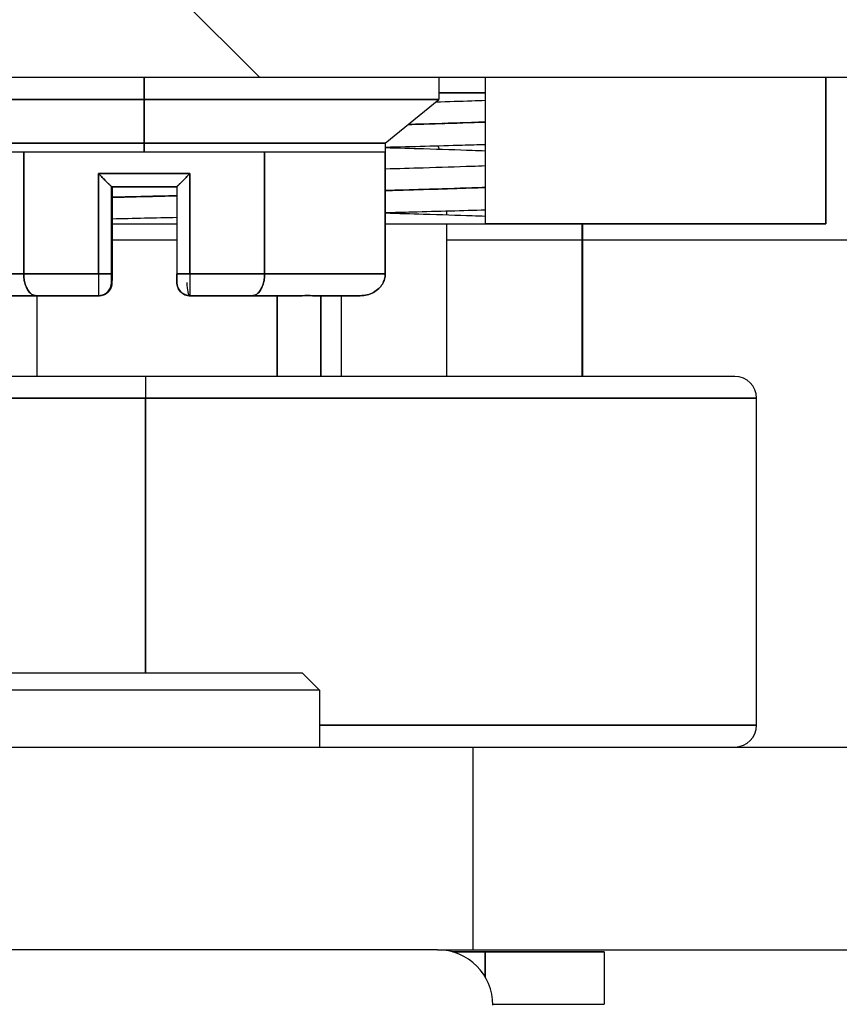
# Model space of a CAD drawing. Extents: x 807 to 1172, y 30 to 260.
# Tile 98 of 214: x 1020.219 to 1020.959, y 97.213 to 98.102. Entities that reach past the tile are written whole.
import ezdxf

# ---------------------------------------------------------------- set-up
doc = ezdxf.new("R2010")
doc.units = 0
doc.header["$LTSCALE"] = 4
doc.header["$MEASUREMENT"] = 0
doc.layers.get('0').update_dxf_attribs({"linetype": 'CONTINUOUS'})
doc.layers.get('DEFPOINTS').update_dxf_attribs({"linetype": 'CONTINUOUS'})
doc.styles.add('ROMANS', font='romans.shx')
doc.dimstyles.new('Default (ANSI)', dxfattribs={"dimscale": 20, "dimtxt": 0.07, "dimasz": 0.07, "dimexe": 0.125, "dimexo": 0.0625, "dimgap": 0.031496, "dimtad": 0, "dimtih": 1, "dimtoh": 1, "dimrnd": 1e-08, "dimzin": 0, "dimdsep": 46, "dimtxsty": 'ROMANS', "dimblk": 'Filled-1', "dimcen": 0.09, "dimdle": 0.393701, "dimclrd": 256, "dimclre": 256, "dimclrt": 256, "dimadec": 0, "dimazin": 0, "dimtfac": 0.928571, "dimtofl": 0, "dimtmove": 0, "dimatfit": 3, "dimfxl": 1, "dimtolj": 1, "dimtzin": 0, "dimlwd": -1, "dimlwe": -1, "dimarcsym": 0})

# ---------------------------------------------------------------- blocks, each defined once
blk = doc.blocks.new('Filled-1')
at = {"color": 0}
for p, q in [((0, 0), (-1, 0.17857)), ((-1, 0.17857), (-1, -0.17857)), ((-1, 0), (0, 0)), ((-1, -0.17857), (0, 0))]:
    blk.add_line(p, q, dxfattribs=at)
at = {"color": 0, "flags": 128}
blk.add_lwpolyline([(-1, -0.17857), (0, 0), (-1, 0.17857), (-1, -0.17857)], dxfattribs=at)
at = {"color": 0}
blk.add_solid([(-1, -0.17857), (0, 0), (-1, 0.17857), (-1, -0.17857)], dxfattribs=at)
blk = doc.blocks.new('*D97')
at = {"transparency": 16777216}
for p, q in [((1022.14966, 98.94963), (1022.14966, 105.99224)), ((1026.39966, 98.94963), (1026.39966, 105.99224)), ((1020.74966, 103.49224), (1018.21292, 103.49224)), ((1027.79966, 103.49224), (1029.19966, 103.49224))]:
    blk.add_line(p, q, dxfattribs=at)
at = {"layer": 'DEFPOINTS', "color": 0, "transparency": 16777216}
for p in [(1026.39966, 103.49224), (1022.14966, 97.69963), (1026.39966, 97.69963)]:
    blk.add_point(p, dxfattribs=at)
at = {"transparency": 16777216, "xscale": 1.400000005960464, "yscale": 1.400000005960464, "zscale": 1.400000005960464}
blk.add_blockref('Filled-1', (1022.14966, 103.49224), dxfattribs=at)
at = {"transparency": 16777216, "xscale": 1.400000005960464, "yscale": 1.400000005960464, "zscale": 1.400000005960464, "rotation": 180}
blk.add_blockref('Filled-1', (1026.39966, 103.49224), dxfattribs=at)
at = {"transparency": 16777216, "insert": (1015.44967, 103.49224), "char_height": 1.4, "attachment_point": 5, "style": 'ROMANS'}
blk.add_mtext('\\A1;4.25', dxfattribs=at)
blk = doc.blocks.new('*D99')
at = {"transparency": 16777216}
for p, q in [((996.08716, 98.91838), (996.08716, 113.84474)), ((1052.46216, 98.91838), (1052.46216, 113.84474)), ((997.48716, 111.34474), (1015.58068, 111.34474)), ((1051.06216, 111.34474), (1032.96863, 111.34474))]:
    blk.add_line(p, q, dxfattribs=at)
at = {"layer": 'DEFPOINTS', "color": 0, "transparency": 16777216}
for p in [(996.08716, 111.34474), (996.08716, 97.66838), (1052.46216, 97.66838)]:
    blk.add_point(p, dxfattribs=at)
at = {"transparency": 16777216, "xscale": 1.400000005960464, "yscale": 1.400000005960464, "zscale": 1.400000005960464, "rotation": 180}
blk.add_blockref('Filled-1', (996.08716, 111.34474), dxfattribs=at)
at = {"transparency": 16777216, "xscale": 1.400000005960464, "yscale": 1.400000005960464, "zscale": 1.400000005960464}
blk.add_blockref('Filled-1', (1052.46216, 111.34474), dxfattribs=at)
at = {"transparency": 16777216, "insert": (1024.27466, 111.34474), "char_height": 1.4, "attachment_point": 5, "style": 'ROMANS'}
blk.add_mtext('\\A1;\\fTahoma|b0|i0;\\H1.5400;(56.38)\\P\\fTahoma|b0|i0;\\H1.5400;OPENING WIDTH', dxfattribs=at)

msp = doc.modelspace()

# ---------------------------------------------------------------- hatches: boundary and pattern name
h = msp.add_hatch()
h.set_pattern_fill('ANSI31', color=256, scale=22, angle=90.00021, style=0)
h.set_pattern_definition([(135.0002, (799.6907, 30.9985), (-1.944537, -1.94455), [])])
edge = h.paths.add_edge_path()
edge.add_line((1023.10416, 97.95663), (1023.10416, 97.90371))
edge.add_line((1023.10416, 97.90371), (1023.10416, 97.27938))
edge.add_line((1023.10416, 97.27938), (1023.20816, 97.27938))
edge.add_line((1023.20816, 97.27938), (1023.20816, 97.95663))
edge.add_ellipse((1023.01041, 97.95663), major_axis=(0.19775, 0), ratio=1, start_angle=0, end_angle=90)
edge.add_line((1023.01041, 98.15438), (994.40591, 98.15438))
edge.add_ellipse((994.40591, 97.95663), major_axis=(0, 0.19775), ratio=1, start_angle=0, end_angle=90)
edge.add_line((994.20816, 97.95663), (994.20816, 97.59188))
edge.add_line((994.20816, 97.59188), (994.31216, 97.59188))
edge.add_line((994.31216, 97.59188), (994.31216, 97.95663))
edge.add_ellipse((994.40591, 97.95663), major_axis=(-0.09375, 0), ratio=1, start_angle=270, end_angle=360, ccw=False)
edge.add_line((994.40591, 98.05038), (995.49253, 98.05038))
edge.add_line((995.49253, 98.05038), (996.14878, 98.05038))
edge.add_line((996.14878, 98.05038), (1022.33853, 98.05038))
edge.add_line((1022.33853, 98.05038), (1022.99478, 98.05038))
edge.add_line((1022.99478, 98.05038), (1023.01041, 98.05038))
edge.add_ellipse((1023.01041, 97.95663), major_axis=(0, 0.09375), ratio=1, start_angle=280.46359, end_angle=360, ccw=False)
edge.add_ellipse((1023.01041, 97.95663), major_axis=(0.09219, 0.01703), ratio=1, start_angle=349.53641, end_angle=360, ccw=False)
h = msp.add_hatch()
h.set_pattern_fill('ANSI31', color=256, scale=22, angle=14.99998, style=0)
h.set_pattern_definition([(60, (799.6907, 30.9985), (-2.38157, 1.375), [])])
edge = h.paths.add_edge_path()
edge.add_ellipse((995.82066, 98.0833), major_axis=(-0.4375, -0.17959), ratio=1, start_angle=0, end_angle=18.38971)
edge.add_ellipse((995.82066, 98.0833), major_axis=(-0.3585, -0.30844), ratio=1, start_angle=0, end_angle=2.06751)
edge.add_ellipse((995.82066, 98.0833), major_axis=(-0.34714, -0.32118), ratio=1, start_angle=0, end_angle=67.32124)
edge.add_ellipse((995.82066, 98.0833), major_axis=(0.1625, -0.44413), ratio=1, start_angle=0, end_angle=14.00055)
edge.add_ellipse((995.82066, 98.0833), major_axis=(0.26512, -0.39163), ratio=1, start_angle=0, end_angle=33.58463)
edge.add_ellipse((996.14878, 97.93626), major_axis=(0.10937, -0.03255), ratio=1, start_angle=0, end_angle=106.57337)
edge.add_line((996.14878, 98.05038), (995.49253, 98.05038))
edge.add_ellipse((995.49253, 97.93626), major_axis=(0, 0.11412), ratio=1, start_angle=0, end_angle=106.57337)
edge = h.paths.add_edge_path()
edge.add_ellipse((1022.66666, 98.0833), major_axis=(-0.4375, -0.17959), ratio=1, start_angle=0, end_angle=6.71915)
edge.add_ellipse((1022.66666, 98.0833), major_axis=(-0.41348, -0.22955), ratio=1, start_angle=0, end_angle=13.73807)
edge.add_ellipse((1022.66666, 98.0833), major_axis=(-0.34714, -0.32118), ratio=1, start_angle=0, end_angle=114.90643)
edge.add_ellipse((1022.99478, 97.93626), major_axis=(0.10937, -0.03255), ratio=1, start_angle=0, end_angle=35.70054)
edge.add_ellipse((1022.99478, 97.93626), major_axis=(0.10782, 0.03739), ratio=1, start_angle=0, end_angle=70.87282)
edge.add_line((1022.99478, 98.05038), (1022.33853, 98.05038))
edge.add_ellipse((1022.33853, 97.93626), major_axis=(0, 0.11412), ratio=1, start_angle=0, end_angle=106.57337)
h = msp.add_hatch()
h.set_pattern_fill('ANSI31', color=256, scale=22, style=0)
h.set_pattern_definition([(45, (799.6907, 30.9985), (-1.944544, 1.944544), [])])
edge = h.paths.add_edge_path()
edge.add_ellipse((1054.09253, 96.6855), major_axis=(0.24462, 0), ratio=1, start_angle=0, end_angle=90)
edge.add_line((1054.09253, 96.93013), (1053.25366, 96.93013))
edge.add_line((1053.25366, 96.93013), (1052.65991, 96.93013))
edge.add_ellipse((1052.65991, 97.02388), major_axis=(0, -0.09375), ratio=1, start_angle=270, end_angle=360, ccw=False)
edge.add_line((1052.56616, 97.02388), (1052.56616, 97.63917))
edge.add_line((1052.56616, 97.63917), (1052.56616, 97.66838))
edge.add_ellipse((1052.65991, 97.66838), major_axis=(-0.09375, 0), ratio=1, start_angle=270, end_angle=360, ccw=False)
edge.add_line((1052.65991, 97.76213), (1053.0758, 97.76213))
edge.add_line((1053.0758, 97.76213), (1053.08716, 97.76213))
edge.add_line((1053.08716, 97.76213), (1053.08716, 97.77486))
edge.add_line((1053.08716, 97.77486), (1053.08716, 97.86613))
edge.add_line((1053.08716, 97.86613), (1052.65991, 97.86613))
edge.add_ellipse((1052.65991, 97.66838), major_axis=(0, 0.19775), ratio=1, start_angle=0, end_angle=83.2328)
edge.add_ellipse((1052.65991, 97.66838), major_axis=(-0.19637, 0.0233), ratio=1, start_angle=0, end_angle=6.7672)
edge.add_line((1052.46216, 97.66838), (1052.46216, 97.02388))
edge.add_ellipse((1052.65991, 97.02388), major_axis=(-0.19775, 0), ratio=1, start_angle=0, end_angle=90)
edge.add_line((1052.65991, 96.82613), (1054.09253, 96.82613))
edge.add_ellipse((1054.09253, 96.6855), major_axis=(0, 0.14062), ratio=1, start_angle=270, end_angle=360, ccw=False)
edge.add_line((1054.23316, 96.6855), (1054.23316, 79.00288))
edge.add_ellipse((1054.13941, 79.00288), major_axis=(0.09375, 0), ratio=1, start_angle=270, end_angle=360, ccw=False)
edge.add_line((1054.13941, 78.90913), (994.40991, 78.90913))
edge.add_ellipse((994.40991, 79.00288), major_axis=(0, -0.09375), ratio=1, start_angle=270, end_angle=360, ccw=False)
edge.add_line((994.31616, 79.00288), (994.31616, 96.6855))
edge.add_ellipse((994.45678, 96.6855), major_axis=(-0.14063, 0), ratio=1, start_angle=270, end_angle=360, ccw=False)
edge.add_line((994.45678, 96.82613), (995.88941, 96.82613))
edge.add_ellipse((995.88941, 97.02388), major_axis=(0, -0.19775), ratio=1, start_angle=0, end_angle=90)
edge.add_line((996.08716, 97.02388), (996.08716, 97.66838))
edge.add_ellipse((995.88941, 97.66838), major_axis=(0.19775, 0), ratio=1, start_angle=0, end_angle=6.7672)
edge.add_ellipse((995.88941, 97.66838), major_axis=(0.19637, 0.0233), ratio=1, start_angle=0, end_angle=83.2328)
edge.add_line((995.88941, 97.86613), (995.46216, 97.86613))
edge.add_line((995.46216, 97.86613), (995.46216, 97.77486))
edge.add_line((995.46216, 97.77486), (995.46216, 97.76213))
edge.add_line((995.46216, 97.76213), (995.47352, 97.76213))
edge.add_line((995.47352, 97.76213), (995.88941, 97.76213))
edge.add_ellipse((995.88941, 97.66838), major_axis=(0, 0.09375), ratio=1, start_angle=270, end_angle=360, ccw=False)
edge.add_line((995.98316, 97.66838), (995.98316, 97.63917))
edge.add_line((995.98316, 97.63917), (995.98316, 97.02388))
edge.add_ellipse((995.88941, 97.02388), major_axis=(0.09375, 0), ratio=1, start_angle=270, end_angle=360, ccw=False)
edge.add_line((995.88941, 96.93013), (995.29566, 96.93013))
edge.add_line((995.29566, 96.93013), (994.45678, 96.93013))
edge.add_ellipse((994.45678, 96.6855), major_axis=(0, 0.24463), ratio=1, start_angle=0, end_angle=90)
edge.add_line((994.21216, 96.6855), (994.21216, 79.00288))
edge.add_ellipse((994.40991, 79.00288), major_axis=(-0.19775, 0), ratio=1, start_angle=0, end_angle=90)
edge.add_line((994.40991, 78.80513), (1054.13941, 78.80513))
edge.add_ellipse((1054.13941, 79.00288), major_axis=(0, -0.19775), ratio=1, start_angle=0, end_angle=90)
edge.add_line((1054.33716, 79.00288), (1054.33716, 96.6855))

# ---------------------------------------------------------------- linework, layer by layer
for p, q in [((994.40591, 98.05038), (1023.01041, 98.05038)), ((1020.33106, 98.03036), (1020.33106, 98.05038)), ((1020.33106, 98.05038), (1020.33106, 98.03036)), ((1020.59715, 98.05038), (1020.59715, 98.03036)), ((1020.63934, 97.91816), (1020.63934, 98.05038)), ((1020.94687, 98.05038), (1020.94687, 97.91816)), ((1020.94687, 97.91816), (1020.94687, 98.05038)), ((1020.59715, 98.03627), (1020.63934, 98.03627)), ((1020.33106, 98.03036), (1020.06565, 98.03036)), ((1020.06565, 98.03036), (1020.33106, 98.03036)), ((1020.33106, 98.03036), (1020.33112, 97.99099)), ((1020.33112, 97.99099), (1020.33106, 98.03036)), ((1020.59715, 98.03036), (1020.33106, 98.03036)), ((1020.33106, 98.03036), (1020.59715, 98.03036)), ((1020.54892, 97.99099), (1020.59715, 98.03036)), ((1020.33112, 97.99099), (1020.11388, 97.99099)), ((1020.11388, 97.99099), (1020.33112, 97.99099)), ((1020.33112, 97.98312), (1020.33112, 97.99099)), ((1020.54892, 97.99099), (1020.33112, 97.99099)), ((1020.33112, 97.99099), (1020.33112, 97.98312)), ((1020.33112, 97.99099), (1020.54892, 97.99099)), ((1020.54892, 97.99099), (1020.54892, 97.98312)), ((1020.2224, 97.87288), (1020.2224, 97.98312)), ((1020.2224, 97.98312), (1020.2224, 97.87288)), ((1020.2224, 97.98312), (1020.33112, 97.98312)), ((1020.36018, 97.98312), (1020.41378, 97.98312)), ((1020.43992, 97.98312), (1020.43992, 97.87288)), ((1020.43992, 97.98312), (1020.54892, 97.98312)), ((1020.43992, 97.87288), (1020.43992, 97.98312)), ((1020.54892, 97.98312), (1020.54892, 97.87288)), ((1020.54892, 97.87288), (1020.54892, 97.98312)), ((1020.28982, 97.96343), (1020.3725, 97.96343)), ((1020.28982, 97.96343), (1020.28982, 97.87288)), ((1020.3725, 97.96343), (1020.28982, 97.96343)), ((1020.28982, 97.87288), (1020.28982, 97.96343)), ((1020.3725, 97.87288), (1020.3725, 97.96343)), ((1020.3725, 97.96343), (1020.3725, 97.87288)), ((1020.30165, 97.95162), (1020.30164, 97.95162)), ((1020.30165, 97.87288), (1020.30165, 97.95162)), ((1020.30165, 97.95162), (1020.3607, 97.95162)), ((1020.3607, 97.95162), (1020.30165, 97.95162)), ((1020.30165, 97.95162), (1020.30165, 97.87288)), ((1020.30182, 97.95162), (1020.30182, 97.90438)), ((1020.30182, 97.90438), (1020.30182, 97.95162)), ((1020.30192, 97.90438), (1020.30192, 97.95162)), ((1020.30192, 97.95162), (1020.30192, 97.90438)), ((1020.3021, 97.95162), (1020.3021, 97.87288)), ((1020.3021, 97.87288), (1020.3021, 97.95162)), ((1020.3607, 97.95162), (1020.3607, 97.95162)), ((1020.3607, 97.95162), (1020.36071, 97.95162)), ((1020.36071, 97.95162), (1020.3607, 97.95162)), ((1020.3607, 97.95162), (1020.3607, 97.95162)), ((1020.3607, 97.95162), (1020.3607, 97.87288)), ((1020.60416, 97.92944), (1020.60416, 97.92596)), ((1020.3021, 97.91816), (1020.3607, 97.91816)), ((1020.54892, 97.91816), (1020.63934, 97.91816)), ((1020.60416, 97.91816), (1020.60416, 97.78036)), ((1020.63934, 97.91816), (1020.94687, 97.91816)), ((1020.94687, 97.91816), (1020.63934, 97.91816)), ((1020.72663, 97.78036), (1020.72663, 97.91816)), ((1020.72709, 97.91816), (1020.72709, 97.78036)), ((1020.30165, 97.90438), (1020.30165, 97.90438)), ((1020.30165, 97.90438), (1020.30165, 97.90438)), ((1020.30166, 97.86501), (1020.30166, 97.90438)), ((1020.30166, 97.90438), (1020.30166, 97.86501)), ((1020.30182, 97.90438), (1020.30166, 97.90438)), ((1020.30166, 97.90438), (1020.30182, 97.90438)), ((1020.30192, 97.90438), (1020.30182, 97.90438)), ((1020.30182, 97.90438), (1020.30192, 97.90438)), ((1020.30192, 97.90438), (1020.30208, 97.90438)), ((1020.30208, 97.90438), (1020.30192, 97.90438)), ((1020.30208, 97.90438), (1020.30208, 97.86501)), ((1020.30208, 97.86501), (1020.30208, 97.90438)), ((1020.3021, 97.90371), (1020.3607, 97.90371)), ((1020.60416, 97.90371), (1020.72663, 97.90371)), ((1020.72709, 97.90371), (1022.16666, 97.90371)), ((1020.11388, 97.87288), (1020.2224, 97.87288)), ((1020.2224, 97.87288), (1020.11388, 97.87288)), ((1020.2224, 97.87288), (1020.28982, 97.87288)), ((1020.28982, 97.87288), (1020.2224, 97.87288)), ((1020.30165, 97.87288), (1020.28982, 97.87288)), ((1020.28982, 97.87288), (1020.30165, 97.87288)), ((1020.30208, 97.87288), (1020.30208, 97.87288)), ((1020.3607, 97.87288), (1020.3725, 97.87288)), ((1020.3725, 97.87288), (1020.3607, 97.87288)), ((1020.43992, 97.87288), (1020.3725, 97.87288)), ((1020.3725, 97.87288), (1020.43992, 97.87288)), ((1020.54892, 97.87288), (1020.43992, 97.87288)), ((1020.43992, 97.87288), (1020.54892, 97.87288)), ((1020.22335, 97.86501), (1020.22335, 97.86501)), ((1020.22335, 97.86501), (1020.22335, 97.86501)), ((1020.30208, 97.86501), (1020.30166, 97.86501)), ((1020.30166, 97.86501), (1020.30208, 97.86501)), ((1020.30166, 97.86501), (1020.30166, 97.86501)), ((1020.30166, 97.86501), (1020.30166, 97.86501)), ((1020.30209, 97.86501), (1020.30208, 97.86501)), ((1020.30208, 97.86501), (1020.30209, 97.86501)), ((1020.43897, 97.86501), (1020.43897, 97.86501)), ((1020.43897, 97.86501), (1020.43897, 97.86501)), ((1020.1923, 97.85319), (1020.23379, 97.85319)), ((1020.23379, 97.85319), (1020.1923, 97.85319)), ((1020.23379, 97.85319), (1020.28985, 97.85319)), ((1020.28985, 97.85319), (1020.23379, 97.85319)), ((1020.23416, 97.85319), (1020.23416, 97.78036)), ((1020.28985, 97.85319), (1020.28985, 97.85319)), ((1020.29027, 97.85319), (1020.28985, 97.85319)), ((1020.28985, 97.85319), (1020.28985, 97.85319)), ((1020.29027, 97.85319), (1020.29028, 97.85319)), ((1020.29028, 97.85319), (1020.29027, 97.85319)), ((1020.37253, 97.85319), (1020.42858, 97.85319)), ((1020.42858, 97.85319), (1020.37253, 97.85319)), ((1020.42858, 97.85319), (1020.47026, 97.85319)), ((1020.47026, 97.85319), (1020.42858, 97.85319)), ((1020.45127, 97.85319), (1020.45127, 97.78036)), ((1020.45127, 97.78036), (1020.45127, 97.85319)), ((1020.48451, 97.85319), (1020.52619, 97.85319)), ((1020.52619, 97.85319), (1020.48451, 97.85319)), ((1020.49064, 97.78036), (1020.49064, 97.85319)), ((1020.49064, 97.85319), (1020.49064, 97.78036)), ((1020.49064, 97.85319), (1020.49064, 97.78036)), ((1020.49064, 97.78036), (1020.49064, 97.85319)), ((1020.50916, 97.85319), (1020.50916, 97.78036)), ((1020.33248, 97.78036), (1019.80166, 97.78036)), ((1020.86465, 97.78036), (1020.33248, 97.78036)), ((1019.78198, 97.76067), (1020.33245, 97.76067)), ((1020.33245, 97.76067), (1019.78198, 97.76067)), ((1020.33245, 97.76067), (1020.88434, 97.76067)), ((1020.33245, 97.76067), (1020.33245, 97.51264)), ((1020.33245, 97.51264), (1020.33245, 97.76067)), ((1020.88434, 97.76067), (1020.33245, 97.76067)), ((1020.88434, 97.4654), (1020.88434, 97.76067)), ((1020.19248, 97.51264), (1020.47373, 97.51264)), ((1020.47373, 97.51264), (1020.48936, 97.49702)), ((1020.48936, 97.49702), (1020.17686, 97.49702)), ((1020.48936, 97.49702), (1020.48936, 97.44571)), ((1020.88434, 97.4654), (1020.48936, 97.4654)), ((1020.48936, 97.4654), (1020.88434, 97.4654)), ((1020.03783, 97.44571), (1020.62838, 97.44571)), ((1020.62838, 97.44571), (1021.33584, 97.44571)), ((1020.62838, 97.26264), (1020.62838, 97.44571)), ((1020.59611, 97.26264), (1020.07011, 97.26264)), ((1020.59611, 97.26264), (1020.62838, 97.26264)), ((1020.60416, 97.26264), (1020.60416, 97.26199)), ((1020.62838, 97.26264), (1021.33584, 97.26264)), ((1020.63918, 97.26067), (1020.61, 97.26067)), ((1020.63918, 97.26067), (1020.63918, 97.23804)), ((1020.74654, 97.26067), (1020.63918, 97.26067)), ((1020.63918, 97.23804), (1020.63918, 97.26067)), ((1020.74654, 97.26067), (1020.74654, 97.21343)), ((1020.6461, 97.21343), (1020.74654, 97.21343))]:
    msp.add_line(p, q)
for centre, radius, start, end in [((1020.50416, 97.95038), 0.1, 20.38656, 22.28206), ((1020.29011, 97.90438), 0.01181, 347.98103, 360), ((1020.29001, 97.90438), 0.01181, 350.59002, 0), ((1020.29001, 97.90438), 0.01181, 350.59894, 0), ((1020.29011, 97.90438), 0.01181, 347.97409, 0), ((1020.28985, 97.86501), 0.01181, 270, 0), ((1020.28985, 97.86501), 0.01181, 270, 0), ((1020.28985, 97.86501), 0.01181, 270, 0.00004), ((1020.29028, 97.86501), 0.01181, 270, 0.00004), ((1020.28985, 97.86501), 0.01181, 272.9433, 0), ((1020.29028, 97.86501), 0.01181, 273.01643, 0), ((1020.29027, 97.86501), 0.01181, 285.33828, 359.99998), ((1020.37253, 97.86501), 0.01181, 179.99996, 270), ((1020.37253, 97.86501), 0.01181, 180, 270), ((1020.37253, 97.86501), 0.01181, 180, 270), ((1020.37253, 97.86501), 0.01181, 254.6617, 270), ((1020.86465, 97.76067), 0.01969, 0, 90), ((1020.86465, 97.4654), 0.01969, 270, 0), ((1020.59611, 97.21264), 0.05, 0, 90)]:
    msp.add_arc(centre, radius, start, end)
for centre, major_axis, ratio, start_param, end_param in [((1020.28985, 97.87288), (0, -0.01969), 0.001274, 4.712389, 6.277621), ((1020.28985, 97.87288), (0, -0.01968), 0.001274, 4.712389, 6.283184), ((1020.29029, 97.87288), (0.01181, 0), 0.00001, 0.563414, 0.563636), ((1020.30166, 97.87288), (0, -0.00787), 0.001274, 4.712389, 6.283185), ((1020.30209, 97.87288), (0, -0.00787), 0.001274, 0, 1.570796), ((1020.36071, 97.87288), (0, -0.00787), 0.001274, 4.712389, 6.283185), ((1020.37253, 97.87288), (0, -0.01969), 0.001274, 4.712389, 6.283185), ((1020.37253, 97.87288), (0, -0.01968), 0.001274, 4.712389, 6.283185), ((1020.37253, 97.86501), (0, -0.01181), 0.242951, 4.712389, 6.283185), ((1020.29027, 97.86501), (0, -0.01181), 0.242951, 0, 0.046781), ((1020.47026, 97.865), (0, -0.01181), 0.820218, 6.262519, 6.283209), ((1020.48451, 97.865), (0, -0.01181), 0.904436, 6.259407, 6.283207), ((1020.33248, 97.76067), (0, 0.01969), 0.001274, 0, 1.570796), ((1020.33248, 97.76067), (0, 0.01969), 0.001274, 0, 1.570796)]:
    msp.add_ellipse(centre, major_axis=major_axis, ratio=ratio, start_param=start_param, end_param=end_param)
for points, knots in [([(1020.63934, 98.03627), (1020.62778, 98.03627), (1020.61556, 98.03627), (1020.60276, 98.03627), (1020.6009, 98.03627), (1020.59903, 98.03627), (1020.59715, 98.03627)], [0.37453214, 0.37453214, 0.37453214, 0.37453214, 0.42857143, 0.42857143, 0.42857143, 0.43642326, 0.43642326, 0.43642326, 0.43642326]), ([(1020.59448, 98.02818), (1020.6059, 98.02854), (1020.61677, 98.02889), (1020.62701, 98.02924), (1020.63123, 98.02939), (1020.63534, 98.02953), (1020.63934, 98.02968)], [0.72604563, 0.72604563, 0.72604563, 0.72604563, 0.76190476, 0.76190476, 0.76190476, 0.77666715, 0.77666715, 0.77666715, 0.77666715]), ([(1020.63934, 98.00999), (1020.63531, 98.00985), (1020.63117, 98.0097), (1020.62693, 98.00955), (1020.61332, 98.00908), (1020.59862, 98.00862), (1020.58299, 98.00815), (1020.57855, 98.00802), (1020.57404, 98.00788), (1020.56945, 98.00775)], [0.53393978, 0.53393978, 0.53393978, 0.53393978, 0.54285714, 0.54285714, 0.54285714, 0.57142857, 0.57142857, 0.57142857, 0.57953928, 0.57953928, 0.57953928, 0.57953928]), ([(1020.56945, 98.00775), (1020.57904, 98.00803), (1020.58831, 98.00831), (1020.59724, 98.00858), (1020.61231, 98.00905), (1020.6264, 98.00952), (1020.63934, 98.00999)], [0.4205583, 0.4205583, 0.4205583, 0.4205583, 0.43750005, 0.43750005, 0.43750005, 0.46611331, 0.46611331, 0.46611331, 0.46611331]), ([(1020.11388, 97.98312), (1020.11387, 97.98312), (1020.11465, 97.98312), (1020.11625, 97.98312), (1020.11785, 97.98312), (1020.12026, 97.98312), (1020.12345, 97.98312), (1020.12663, 97.98312), (1020.1306, 97.98312), (1020.1353, 97.98312), (1020.14, 97.98312), (1020.14543, 97.98312), (1020.15154, 97.98312), (1020.15765, 97.98312), (1020.16442, 97.98312), (1020.17182, 97.98312), (1020.17921, 97.98312), (1020.18722, 97.98312), (1020.19567, 97.98312), (1020.20412, 97.98312), (1020.21301, 97.98312), (1020.2224, 97.98312)], [0, 0, 0, 0, 0.142857, 0.142857, 0.142857, 0.285714, 0.285714, 0.285714, 0.428571, 0.428571, 0.428571, 0.571429, 0.571429, 0.571429, 0.714286, 0.714286, 0.714286, 0.857143, 0.857143, 0.857143, 1, 1, 1, 1]), ([(1020.2224, 97.98312), (1020.23063, 97.98312), (1020.2391, 97.98312), (1020.24785, 97.98312), (1020.25661, 97.98312), (1020.26564, 97.98312), (1020.27484, 97.98312), (1020.28404, 97.98312), (1020.2934, 97.98312), (1020.3028, 97.98312), (1020.31219, 97.98312), (1020.32162, 97.98312), (1020.33112, 97.98312)], [0, 0, 0, 0, 0.25, 0.25, 0.25, 0.5, 0.5, 0.5, 0.75, 0.75, 0.75, 1, 1, 1, 1]), ([(1020.33112, 97.98312), (1020.34063, 97.98312), (1020.35006, 97.98312), (1020.35946, 97.98312), (1020.36886, 97.98312), (1020.37823, 97.98312), (1020.38744, 97.98312), (1020.39664, 97.98312), (1020.40569, 97.98312), (1020.41445, 97.98312), (1020.42321, 97.98312), (1020.43168, 97.98312), (1020.43992, 97.98312)], [0, 0, 0, 0, 0.25, 0.25, 0.25, 0.5, 0.5, 0.5, 0.75, 0.75, 0.75, 1, 1, 1, 1]), ([(1020.43992, 97.98312), (1020.44933, 97.98312), (1020.45824, 97.98312), (1020.46671, 97.98312), (1020.47518, 97.98312), (1020.48321, 97.98312), (1020.49062, 97.98312), (1020.49804, 97.98312), (1020.50483, 97.98312), (1020.51096, 97.98312), (1020.51709, 97.98312), (1020.52255, 97.98312), (1020.52727, 97.98312), (1020.532, 97.98312), (1020.53599, 97.98312), (1020.5392, 97.98312), (1020.54241, 97.98312), (1020.54485, 97.98312), (1020.54647, 97.98312), (1020.54809, 97.98312), (1020.54891, 97.98312), (1020.54892, 97.98312)], [0, 0, 0, 0, 0.142857, 0.142857, 0.142857, 0.285714, 0.285714, 0.285714, 0.428571, 0.428571, 0.428571, 0.571429, 0.571429, 0.571429, 0.714286, 0.714286, 0.714286, 0.857143, 0.857143, 0.857143, 1, 1, 1, 1]), ([(1020.63934, 97.98952), (1020.63254, 97.98932), (1020.62552, 97.98911), (1020.61828, 97.9889), (1020.59687, 97.98828), (1020.57359, 97.98766), (1020.54892, 97.98705)], [0.39574322, 0.39574322, 0.39574322, 0.39574322, 0.40104167, 0.40104167, 0.40104167, 0.41672861, 0.41672861, 0.41672861, 0.41672861]), ([(1020.63934, 97.98382), (1020.63547, 97.98396), (1020.6315, 97.9841), (1020.62743, 97.98424), (1020.61383, 97.98471), (1020.59914, 97.98518), (1020.58351, 97.98565), (1020.57243, 97.98598), (1020.56088, 97.98632), (1020.54892, 97.98665)], [0.22384412, 0.22384412, 0.22384412, 0.22384412, 0.23809524, 0.23809524, 0.23809524, 0.28571429, 0.28571429, 0.28571429, 0.3194809, 0.3194809, 0.3194809, 0.3194809]), ([(1020.54892, 97.9678), (1020.56072, 97.96813), (1020.57213, 97.96845), (1020.58308, 97.96878), (1020.59871, 97.96925), (1020.61341, 97.96972), (1020.62701, 97.97019), (1020.63123, 97.97033), (1020.63534, 97.97048), (1020.63934, 97.97062)], [0.68094029, 0.68094029, 0.68094029, 0.68094029, 0.71428571, 0.71428571, 0.71428571, 0.76190476, 0.76190476, 0.76190476, 0.77666299, 0.77666299, 0.77666299, 0.77666299]), ([(1020.30165, 97.95162), (1020.30166, 97.95162), (1020.30156, 97.95171), (1020.30134, 97.95192), (1020.30113, 97.95214), (1020.3008, 97.95246), (1020.30035, 97.95291), (1020.2999, 97.95336), (1020.29933, 97.95393), (1020.29865, 97.95461), (1020.29797, 97.95529), (1020.29718, 97.95608), (1020.29629, 97.95697), (1020.2954, 97.95785), (1020.29441, 97.95884), (1020.29333, 97.95992), (1020.29225, 97.96101), (1020.29108, 97.9622), (1020.28982, 97.96343)], [0, 0, 0, 0, 0.166667, 0.166667, 0.166667, 0.333333, 0.333333, 0.333333, 0.5, 0.5, 0.5, 0.666667, 0.666667, 0.666667, 0.833333, 0.833333, 0.833333, 1, 1, 1, 1]), ([(1020.28982, 97.96343), (1020.29106, 97.96217), (1020.29225, 97.961), (1020.29333, 97.95992), (1020.29442, 97.95884), (1020.2954, 97.95785), (1020.29629, 97.95696), (1020.29718, 97.95607), (1020.29797, 97.95528), (1020.29865, 97.95461), (1020.29933, 97.95393), (1020.2999, 97.95336), (1020.30035, 97.95291), (1020.3008, 97.95246), (1020.30113, 97.95214), (1020.30134, 97.95192), (1020.30155, 97.95171), (1020.30165, 97.95161), (1020.30165, 97.95162)], [0, 0, 0, 0, 0.166667, 0.166667, 0.166667, 0.333333, 0.333333, 0.333333, 0.5, 0.5, 0.5, 0.666667, 0.666667, 0.666667, 0.833333, 0.833333, 0.833333, 1, 1, 1, 1]), ([(1020.3725, 97.96343), (1020.37124, 97.9622), (1020.37007, 97.96101), (1020.36899, 97.95992), (1020.36791, 97.95884), (1020.36692, 97.95785), (1020.36603, 97.95696), (1020.36515, 97.95607), (1020.36436, 97.95529), (1020.36368, 97.95461), (1020.363, 97.95393), (1020.36243, 97.95336), (1020.36199, 97.95291), (1020.36154, 97.95246), (1020.36122, 97.95214), (1020.361, 97.95193), (1020.36079, 97.95172), (1020.36069, 97.95162), (1020.3607, 97.95162)], [0, 0, 0, 0, 0.1666667, 0.1666667, 0.1666667, 0.3333333, 0.3333333, 0.3333333, 0.5, 0.5, 0.5, 0.6666667, 0.6666667, 0.6666667, 0.8333333, 0.8333333, 0.8333333, 0.9990345, 0.9990345, 0.9990345, 0.9990345]), ([(1020.3607, 97.95162), (1020.3607, 97.95161), (1020.3608, 97.95171), (1020.36101, 97.95192), (1020.36121, 97.95214), (1020.36154, 97.95246), (1020.36199, 97.95291), (1020.36244, 97.95336), (1020.363, 97.95393), (1020.36368, 97.95461), (1020.36436, 97.95529), (1020.36515, 97.95608), (1020.36604, 97.95697), (1020.36693, 97.95786), (1020.36791, 97.95885), (1020.36899, 97.95992), (1020.37008, 97.961), (1020.37127, 97.96217), (1020.3725, 97.96343)], [0.0009679, 0.0009679, 0.0009679, 0.0009679, 0.1666667, 0.1666667, 0.1666667, 0.3333333, 0.3333333, 0.3333333, 0.5, 0.5, 0.5, 0.6666667, 0.6666667, 0.6666667, 0.8333333, 0.8333333, 0.8333333, 1, 1, 1, 1]), ([(1020.63934, 97.95094), (1020.63534, 97.95079), (1020.63123, 97.95065), (1020.62702, 97.9505), (1020.61342, 97.95003), (1020.59872, 97.94956), (1020.58308, 97.9491), (1020.57213, 97.94877), (1020.56072, 97.94844), (1020.54892, 97.94811)], [0.22334786, 0.22334786, 0.22334786, 0.22334786, 0.23809524, 0.23809524, 0.23809524, 0.28571429, 0.28571429, 0.28571429, 0.31907029, 0.31907029, 0.31907029, 0.31907029]), ([(1020.54892, 97.94811), (1020.55115, 97.94817), (1020.55337, 97.94824), (1020.55557, 97.9483), (1020.58106, 97.94902), (1020.60459, 97.94973), (1020.62556, 97.95045), (1020.63028, 97.95061), (1020.63488, 97.95077), (1020.63934, 97.95094)], [0.68119856, 0.68119856, 0.68119856, 0.68119856, 0.6875004, 0.6875004, 0.6875004, 0.76041708, 0.76041708, 0.76041708, 0.77685457, 0.77685457, 0.77685457, 0.77685457]), ([(1020.3607, 97.94342), (1020.34152, 97.94297), (1020.32224, 97.94252), (1020.30306, 97.94207), (1020.30274, 97.94206), (1020.30242, 97.94205), (1020.3021, 97.94205)], [0.47803108, 0.47803108, 0.47803108, 0.47803108, 0.52380952, 0.52380952, 0.52380952, 0.52457662, 0.52457662, 0.52457662, 0.52457662]), ([(1020.63934, 97.93047), (1020.61918, 97.92985), (1020.59702, 97.92923), (1020.5733, 97.92861), (1020.56534, 97.92841), (1020.55721, 97.9282), (1020.54892, 97.92799)], [0.89574372, 0.89574372, 0.89574372, 0.89574372, 0.91145833, 0.91145833, 0.91145833, 0.9167287, 0.9167287, 0.9167287, 0.9167287]), ([(1020.63934, 97.92477), (1020.63547, 97.92491), (1020.6315, 97.92505), (1020.62743, 97.92519), (1020.61384, 97.92566), (1020.59915, 97.92613), (1020.58352, 97.9266), (1020.57243, 97.92693), (1020.56088, 97.92726), (1020.54892, 97.92759)], [0.22384774, 0.22384774, 0.22384774, 0.22384774, 0.23809524, 0.23809524, 0.23809524, 0.28571429, 0.28571429, 0.28571429, 0.31949049, 0.31949049, 0.31949049, 0.31949049]), ([(1020.23379, 97.85319), (1020.23267, 97.85319), (1020.23161, 97.85347), (1020.2306, 97.85399), (1020.22958, 97.8545), (1020.2286, 97.85527), (1020.22772, 97.85622), (1020.22684, 97.85718), (1020.22606, 97.85833), (1020.22539, 97.85959), (1020.22472, 97.86086), (1020.22416, 97.86224), (1020.22372, 97.86369), (1020.22328, 97.86515), (1020.22295, 97.86667), (1020.22273, 97.86822), (1020.22251, 97.86976), (1020.2224, 97.87133), (1020.2224, 97.87288)], [0, 0, 0, 0, 0.166667, 0.166667, 0.166667, 0.333333, 0.333333, 0.333333, 0.5, 0.5, 0.5, 0.666667, 0.666667, 0.666667, 0.833333, 0.833333, 0.833333, 1, 1, 1, 1]), ([(1020.2224, 97.87288), (1020.2224, 97.87133), (1020.22251, 97.86976), (1020.22273, 97.86821), (1020.22295, 97.86666), (1020.22328, 97.86514), (1020.22372, 97.86369), (1020.22416, 97.86223), (1020.22472, 97.86085), (1020.22539, 97.85959), (1020.22606, 97.85832), (1020.22685, 97.85718), (1020.22772, 97.85622), (1020.2286, 97.85527), (1020.22957, 97.8545), (1020.2306, 97.85398), (1020.23163, 97.85347), (1020.23271, 97.85319), (1020.23379, 97.85319)], [0, 0, 0, 0, 0.166667, 0.166667, 0.166667, 0.333333, 0.333333, 0.333333, 0.5, 0.5, 0.5, 0.666667, 0.666667, 0.666667, 0.833333, 0.833333, 0.833333, 1, 1, 1, 1]), ([(1020.3021, 97.87288), (1020.3021, 97.87202), (1020.3021, 97.87116), (1020.3021, 97.86955), (1020.3021, 97.86879), (1020.3021, 97.86745), (1020.3021, 97.86685), (1020.30209, 97.86589), (1020.30209, 97.86552), (1020.30209, 97.86513), (1020.30209, 97.86504), (1020.30209, 97.8649), (1020.30209, 97.86486), (1020.30209, 97.86479), (1020.30209, 97.86476), (1020.30209, 97.8647), (1020.30208, 97.86467), (1020.30208, 97.8646), (1020.30208, 97.86455), (1020.30208, 97.86443), (1020.30207, 97.86437), (1020.30206, 97.86419), (1020.30205, 97.86408), (1020.30202, 97.86368), (1020.30198, 97.8634), (1020.30181, 97.86233), (1020.3016, 97.86155), (1020.30088, 97.85965), (1020.30024, 97.85854), (1020.29867, 97.8566), (1020.29771, 97.85574), (1020.2956, 97.85439), (1020.29442, 97.85387), (1020.29225, 97.85332), (1020.29126, 97.85319), (1020.29028, 97.85319)], [0, 0, 0, 0, 0.00651339, 0.00651339, 0.01290753, 0.01290753, 0.01931623, 0.01931623, 0.02576478, 0.02576478, 0.02912953, 0.02912953, 0.03004571, 0.03004571, 0.0304838, 0.0304838, 0.03079535, 0.03079535, 0.03124243, 0.03124243, 0.03174188, 0.03174188, 0.03263324, 0.03263324, 0.03479329, 0.03479329, 0.04086897, 0.04086897, 0.05034001, 0.05034001, 0.05990054, 0.05990054, 0.06945957, 0.06945957, 0.07695148, 0.07695148, 0.07695148, 0.07695148]), ([(1020.30165, 97.87288), (1020.30165, 97.87204), (1020.30165, 97.87124), (1020.30165, 97.87046), (1020.30165, 97.86968), (1020.30165, 97.86893), (1020.30165, 97.86826), (1020.30165, 97.86758), (1020.30165, 97.86699), (1020.30165, 97.86651), (1020.30165, 97.86602), (1020.30165, 97.86564), (1020.30166, 97.86539), (1020.30166, 97.86513), (1020.30166, 97.86501), (1020.30166, 97.86501)], [0, 0, 0, 0, 0.2, 0.2, 0.2, 0.4, 0.4, 0.4, 0.6, 0.6, 0.6, 0.8, 0.8, 0.8, 1, 1, 1, 1]), ([(1020.30209, 97.86501), (1020.30209, 97.86501), (1020.30209, 97.86513), (1020.30209, 97.86539), (1020.30209, 97.86564), (1020.30209, 97.86602), (1020.30209, 97.86651), (1020.3021, 97.86699), (1020.3021, 97.86758), (1020.3021, 97.86825), (1020.3021, 97.86893), (1020.3021, 97.86968), (1020.3021, 97.87046), (1020.3021, 97.87124), (1020.3021, 97.87204), (1020.3021, 97.87288)], [0, 0, 0, 0, 0.2, 0.2, 0.2, 0.4, 0.4, 0.4, 0.6, 0.6, 0.6, 0.8, 0.8, 0.8, 1, 1, 1, 1]), ([(1020.36071, 97.86501), (1020.36071, 97.86501), (1020.36071, 97.86513), (1020.36071, 97.86539), (1020.36071, 97.86564), (1020.36071, 97.86602), (1020.36071, 97.86651), (1020.36071, 97.86699), (1020.36071, 97.86758), (1020.36071, 97.86825), (1020.36071, 97.86893), (1020.3607, 97.86968), (1020.3607, 97.87046), (1020.3607, 97.87124), (1020.3607, 97.87204), (1020.3607, 97.87288)], [0, 0, 0, 0, 0.2, 0.2, 0.2, 0.4, 0.4, 0.4, 0.6, 0.6, 0.6, 0.8, 0.8, 0.8, 1, 1, 1, 1]), ([(1020.37253, 97.85319), (1020.37125, 97.85319), (1020.36995, 97.85341), (1020.36756, 97.85422), (1020.36642, 97.85482), (1020.36442, 97.85633), (1020.36353, 97.85725), (1020.3621, 97.85932), (1020.36154, 97.86048), (1020.36102, 97.86228), (1020.36089, 97.86289), (1020.36077, 97.86379), (1020.36075, 97.86409), (1020.36073, 97.86445), (1020.36072, 97.86453), (1020.36072, 97.86463), (1020.36072, 97.86466), (1020.36072, 97.86473), (1020.36072, 97.86477), (1020.36072, 97.86483), (1020.36071, 97.86485), (1020.36071, 97.86492), (1020.36071, 97.86495), (1020.36071, 97.86509), (1020.36071, 97.8652), (1020.36071, 97.86557), (1020.36071, 97.86586), (1020.36071, 97.86671), (1020.36071, 97.86733), (1020.36071, 97.86871), (1020.36071, 97.86947), (1020.3607, 97.87111), (1020.3607, 97.872), (1020.3607, 97.87288)], [0, 0, 0, 0, 0.00973061, 0.00973061, 0.01928356, 0.01928356, 0.02884289, 0.02884289, 0.03840195, 0.03840195, 0.04313249, 0.04313249, 0.04536369, 0.04536369, 0.04597766, 0.04597766, 0.046301, 0.046301, 0.04678703, 0.04678703, 0.04732307, 0.04732307, 0.04845244, 0.04845244, 0.05183821, 0.05183821, 0.05694938, 0.05694938, 0.06376669, 0.06376669, 0.07021538, 0.07021538, 0.07693092, 0.07693092, 0.07693092, 0.07693092]), ([(1020.42858, 97.85319), (1020.42966, 97.85319), (1020.43074, 97.85347), (1020.43176, 97.85399), (1020.43279, 97.8545), (1020.43375, 97.85527), (1020.43463, 97.85622), (1020.4355, 97.85718), (1020.43628, 97.85833), (1020.43695, 97.85959), (1020.43762, 97.86086), (1020.43817, 97.86224), (1020.43861, 97.86369), (1020.43905, 97.86515), (1020.43938, 97.86667), (1020.4396, 97.86822), (1020.43982, 97.86976), (1020.43992, 97.87133), (1020.43992, 97.87288)], [0, 0, 0, 0, 0.166667, 0.166667, 0.166667, 0.333333, 0.333333, 0.333333, 0.5, 0.5, 0.5, 0.666667, 0.666667, 0.666667, 0.833333, 0.833333, 0.833333, 1, 1, 1, 1]), ([(1020.43992, 97.87288), (1020.43992, 97.87133), (1020.43982, 97.86976), (1020.4396, 97.86821), (1020.43938, 97.86666), (1020.43905, 97.86514), (1020.43861, 97.86369), (1020.43817, 97.86223), (1020.43761, 97.86085), (1020.43695, 97.85959), (1020.43628, 97.85832), (1020.4355, 97.85718), (1020.43462, 97.85622), (1020.43375, 97.85527), (1020.43277, 97.8545), (1020.43176, 97.85398), (1020.43075, 97.85347), (1020.42969, 97.85319), (1020.42858, 97.85319)], [0, 0, 0, 0, 0.166667, 0.166667, 0.166667, 0.333333, 0.333333, 0.333333, 0.5, 0.5, 0.5, 0.666667, 0.666667, 0.666667, 0.833333, 0.833333, 0.833333, 1, 1, 1, 1]), ([(1020.54892, 97.87288), (1020.54892, 97.87133), (1020.54871, 97.86976), (1020.54827, 97.86821), (1020.54783, 97.86666), (1020.54717, 97.86514), (1020.54629, 97.86369), (1020.5454, 97.86223), (1020.54429, 97.86085), (1020.54296, 97.85959), (1020.54162, 97.85832), (1020.54005, 97.85718), (1020.5383, 97.85622), (1020.53655, 97.85527), (1020.53461, 97.8545), (1020.53257, 97.85398), (1020.53052, 97.85347), (1020.52838, 97.85319), (1020.52619, 97.85319)], [0, 0, 0, 0, 0.166667, 0.166667, 0.166667, 0.333333, 0.333333, 0.333333, 0.5, 0.5, 0.5, 0.666667, 0.666667, 0.666667, 0.833333, 0.833333, 0.833333, 1, 1, 1, 1]), ([(1020.52619, 97.85319), (1020.52838, 97.85319), (1020.53053, 97.85347), (1020.53257, 97.85399), (1020.53461, 97.8545), (1020.53655, 97.85527), (1020.53831, 97.85622), (1020.54006, 97.85718), (1020.54163, 97.85833), (1020.54296, 97.85959), (1020.5443, 97.86086), (1020.54541, 97.86224), (1020.54629, 97.86369), (1020.54718, 97.86515), (1020.54784, 97.86667), (1020.54827, 97.86822), (1020.54871, 97.86976), (1020.54892, 97.87133), (1020.54892, 97.87288)], [0, 0, 0, 0, 0.166667, 0.166667, 0.166667, 0.333333, 0.333333, 0.333333, 0.5, 0.5, 0.5, 0.666667, 0.666667, 0.666667, 0.833333, 0.833333, 0.833333, 1, 1, 1, 1]), ([(1020.30208, 97.86501), (1020.30208, 97.86374), (1020.30189, 97.86253), (1020.30151, 97.86136), (1020.30113, 97.86019), (1020.30055, 97.85906), (1020.29982, 97.85806), (1020.2991, 97.85706), (1020.29821, 97.85618), (1020.29721, 97.85545), (1020.29621, 97.85472), (1020.2951, 97.85415), (1020.29392, 97.85377), (1020.29375, 97.85372), (1020.29357, 97.85366), (1020.2934, 97.85362)], [0, 0, 0, 0, 0.2, 0.2, 0.2, 0.4, 0.4, 0.4, 0.6, 0.6, 0.6, 0.8, 0.8, 0.8, 0.8293965, 0.8293965, 0.8293965, 0.8293965]), ([(1020.47026, 97.85319), (1020.47194, 97.85319), (1020.47351, 97.85321), (1020.47497, 97.85323), (1020.4776, 97.85325), (1020.47986, 97.85326), (1020.48173, 97.85323), (1020.48278, 97.85321), (1020.48371, 97.85319), (1020.48451, 97.85319)], [0, 0, 0, 0, 0.261149, 0.261149, 0.261149, 0.732627, 0.732627, 0.732627, 1, 1, 1, 1]), ([(1020.48451, 97.85319), (1020.48353, 97.85319), (1020.48235, 97.85322), (1020.48094, 97.85324), (1020.47954, 97.85325), (1020.47791, 97.85325), (1020.47613, 97.85324), (1020.47434, 97.85322), (1020.47239, 97.85319), (1020.47026, 97.85319)], [0, 0, 0, 0, 0.333333, 0.333333, 0.333333, 0.666667, 0.666667, 0.666667, 1, 1, 1, 1]), ([(1020.33248, 97.78036), (1020.30819, 97.78036), (1020.28414, 97.78036), (1020.26023, 97.78036), (1020.23631, 97.78036), (1020.21252, 97.78036), (1020.18921, 97.78036), (1020.1659, 97.78036), (1020.14306, 97.78036), (1020.12088, 97.78036), (1020.0987, 97.78036), (1020.07716, 97.78036), (1020.0565, 97.78036), (1020.03583, 97.78036), (1020.01603, 97.78036), (1019.99727, 97.78036), (1019.97851, 97.78036), (1019.9608, 97.78036), (1019.9443, 97.78036), (1019.9278, 97.78036), (1019.91251, 97.78036), (1019.89858, 97.78036), (1019.88465, 97.78036), (1019.87207, 97.78036), (1019.86096, 97.78036), (1019.84985, 97.78036), (1019.84021, 97.78036), (1019.83213, 97.78036), (1019.82405, 97.78036), (1019.81754, 97.78036), (1019.81264, 97.78036), (1019.80775, 97.78036), (1019.80447, 97.78036), (1019.80285, 97.78036), (1019.80206, 97.78036), (1019.80166, 97.78036), (1019.80166, 97.78036)], [0, 0, 0, 0, 0.0434783, 0.0434783, 0.0434783, 0.0869565, 0.0869565, 0.0869565, 0.1304348, 0.1304348, 0.1304348, 0.173913, 0.173913, 0.173913, 0.2173913, 0.2173913, 0.2173913, 0.2608696, 0.2608696, 0.2608696, 0.3043478, 0.3043478, 0.3043478, 0.3478261, 0.3478261, 0.3478261, 0.3913043, 0.3913043, 0.3913043, 0.4347826, 0.4347826, 0.4347826, 0.4782609, 0.4782609, 0.4782609, 0.4995922, 0.4995922, 0.4995922, 0.4995922]), ([(1020.86465, 97.78036), (1020.86465, 97.78036), (1020.86422, 97.78036), (1020.86337, 97.78036), (1020.86168, 97.78036), (1020.85835, 97.78036), (1020.85339, 97.78036), (1020.84844, 97.78036), (1020.84186, 97.78036), (1020.83373, 97.78036), (1020.82559, 97.78036), (1020.81589, 97.78036), (1020.80473, 97.78036), (1020.79357, 97.78036), (1020.78093, 97.78036), (1020.76695, 97.78036), (1020.75296, 97.78036), (1020.73763, 97.78036), (1020.72108, 97.78036), (1020.70454, 97.78036), (1020.68678, 97.78036), (1020.66799, 97.78036), (1020.64919, 97.78036), (1020.62935, 97.78036), (1020.60865, 97.78036), (1020.58795, 97.78036), (1020.56639, 97.78036), (1020.54419, 97.78036), (1020.52198, 97.78036), (1020.49912, 97.78036), (1020.47579, 97.78036), (1020.45247, 97.78036), (1020.42866, 97.78036), (1020.40474, 97.78036), (1020.38081, 97.78036), (1020.35677, 97.78036), (1020.33248, 97.78036)], [0.4995925, 0.4995925, 0.4995925, 0.4995925, 0.5217391, 0.5217391, 0.5217391, 0.5652174, 0.5652174, 0.5652174, 0.6086957, 0.6086957, 0.6086957, 0.6521739, 0.6521739, 0.6521739, 0.6956522, 0.6956522, 0.6956522, 0.7391304, 0.7391304, 0.7391304, 0.7826087, 0.7826087, 0.7826087, 0.826087, 0.826087, 0.826087, 0.8695652, 0.8695652, 0.8695652, 0.9130435, 0.9130435, 0.9130435, 0.9565217, 0.9565217, 0.9565217, 1, 1, 1, 1]), ([(1020.63918, 97.26067), (1020.65182, 97.26067), (1020.66341, 97.26067), (1020.67402, 97.26067), (1020.68462, 97.26067), (1020.69425, 97.26067), (1020.7027, 97.26067), (1020.71115, 97.26067), (1020.71843, 97.26067), (1020.7245, 97.26067), (1020.73056, 97.26067), (1020.73541, 97.26067), (1020.73899, 97.26067), (1020.74257, 97.26067), (1020.74489, 97.26067), (1020.74592, 97.26067), (1020.74634, 97.26067), (1020.74654, 97.26067), (1020.74654, 97.26067)], [0, 0, 0, 0, 0.0434783, 0.0434783, 0.0434783, 0.0869565, 0.0869565, 0.0869565, 0.1304348, 0.1304348, 0.1304348, 0.173913, 0.173913, 0.173913, 0.2173913, 0.2173913, 0.2173913, 0.2348113, 0.2348113, 0.2348113, 0.2348113])]:
    msp.add_open_spline(points, degree=3, knots=knots)
for points in [[(1020.37559, 98.03036), (1020.37559, 98.03036), (1020.37559, 98.03036), (1020.37559, 98.03036)], [(1020.37559, 98.03036), (1020.37559, 98.03036), (1020.37559, 98.03036), (1020.37559, 98.03036)], [(1020.30164, 97.95162), (1020.30165, 97.95162), (1020.30165, 97.95162), (1020.30165, 97.95162)], [(1020.3021, 97.94205), (1020.32159, 97.9425), (1020.3412, 97.94296), (1020.3607, 97.94342)], [(1020.3607, 97.92369), (1020.34119, 97.92326), (1020.3216, 97.92284), (1020.3021, 97.92241)], [(1020.30165, 97.90375), (1020.30165, 97.90375), (1020.30165, 97.90375), (1020.30165, 97.90376)], [(1020.30165, 97.90374), (1020.30165, 97.90374), (1020.30165, 97.90374), (1020.30165, 97.90374)], [(1020.30166, 97.90127), (1020.30193, 97.90224), (1020.30208, 97.90327), (1020.30208, 97.90438)], [(1020.30208, 97.90438), (1020.30208, 97.90329), (1020.30193, 97.90225), (1020.30166, 97.90128)], [(1020.28985, 97.85319), (1020.28999, 97.85319), (1020.29013, 97.85319), (1020.29027, 97.85319)], [(1020.29027, 97.85319), (1020.29031, 97.85319), (1020.29035, 97.8532), (1020.29039, 97.85321)], [(1020.48451, 97.85319), (1020.48023, 97.85319), (1020.47582, 97.85319), (1020.47026, 97.85319)], [(1020.48469, 97.85319), (1020.48043, 97.85319), (1020.47605, 97.85319), (1020.4705, 97.85319)], [(1020.4847, 97.85319), (1020.4847, 97.85319), (1020.48469, 97.85319), (1020.48469, 97.85319)], [(1020.61, 97.26067), (1020.62019, 97.26067), (1020.62991, 97.26067), (1020.63918, 97.26067)]]:
    msp.add_open_spline(points, degree=3)

# ---------------------------------------------------------------- dimensions: what is measured, and where the dimension line sits
dim = msp.add_linear_dim(base=(996.0871563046, 111.3447361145), p1=(1052.4621563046, 97.6683757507), p2=(996.0871563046, 97.6683757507), angle=180, text='\\fTahoma|b0|i0;\\H1.5400;(<>)\\P\\fTahoma|b0|i0;\\H1.5400;OPENING WIDTH', dimstyle='Default (ANSI)', override={"dimgap": 0.031496, "dimtih": 0, "dimtoh": 0, "dimdec": 2, "dimtol": 0, "dimlim": 0, "dimtp": 0, "dimtm": 0, "dimtdec": 2, "dimatfit": 1})
dim.commit()
dim.dimension.update_dxf_attribs({"geometry": '*D99', "text_midpoint": (1024.2746563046, 111.3447361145), "dimtype": 160})
dim = msp.add_linear_dim(base=(1026.39966, 103.49224), p1=(1022.14966, 97.69963), p2=(1026.39966, 97.69963), angle=180, dimstyle='Default (ANSI)', override={"dimgap": 0.031496, "dimtih": 0, "dimtoh": 0, "dimdec": 2, "dimtol": 0, "dimlim": 0, "dimtp": 0, "dimtm": 0, "dimtdec": 2, "dimatfit": 1})
dim.commit()
dim.dimension.update_dxf_attribs({"geometry": '*D97', "text_midpoint": (1015.44967, 103.49224), "dimtype": 160})

doc.saveas('drawing.dxf')
